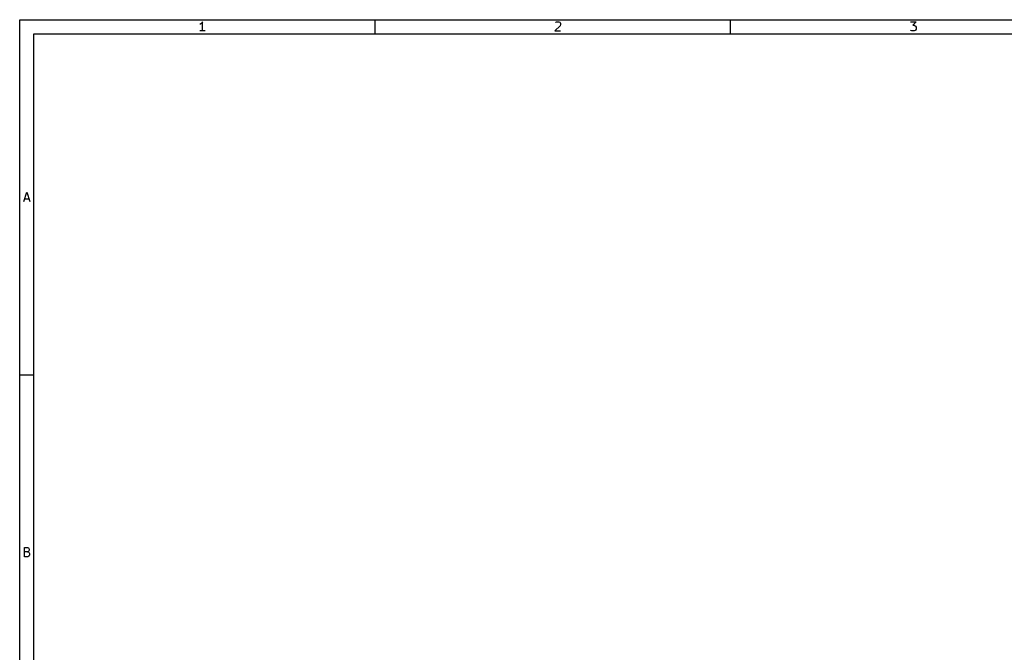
# Model space of a CAD drawing. Header units: inches. Extents: x 0.4 to 11.3, y -7.9 to -0.4.
# Tile 8 of 15: x 0.4 to 5.8, y -3.9 to -0.4. Entities that reach past the tile are written whole.
import ezdxf

# ---------------------------------------------------------------- set-up
doc = ezdxf.new("R2010")
doc.units = ezdxf.units.IN
doc.header["$MEASUREMENT"] = 0

msp = doc.modelspace()

# ---------------------------------------------------------------- linework, layer by layer
at = {"layer": 'BLACK', "linetype": 'CONTINUOUS'}
for p, q in [((0.3937, -0.3937), (11.2993, -0.3937)), ((0.3937, -7.8743), (0.3937, -0.3937)), ((1.3965, -0.4174), (1.3916, -0.4199)), ((1.4013, -0.4126), (1.3965, -0.4174)), ((1.4062, -0.4053), (1.4013, -0.4126)), ((1.4062, -0.4564), (1.4062, -0.4053)), ((2.3622, -0.4724), (2.3622, -0.3937)), ((3.3869, -0.4272), (3.3577, -0.4564)), ((3.3601, -0.4101), (3.3625, -0.4077)), ((3.3625, -0.4077), (3.3674, -0.4053)), ((3.3674, -0.4053), (3.3796, -0.4053)), ((3.3796, -0.4053), (3.3845, -0.4077)), ((3.3845, -0.4077), (3.3869, -0.4101)), ((3.3869, -0.4101), (3.3893, -0.415)), ((3.3893, -0.4199), (3.3869, -0.4272)), ((3.3893, -0.415), (3.3893, -0.4199)), ((4.3307, -0.4724), (4.3307, -0.3937)), ((5.3262, -0.4053), (5.3578, -0.4053)), ((5.3578, -0.4053), (5.3408, -0.4248)), ((5.3408, -0.4248), (5.3481, -0.4248)), ((5.3481, -0.4248), (5.353, -0.4272)), ((5.353, -0.4272), (5.3554, -0.4296)), ((5.3554, -0.4296), (5.3578, -0.4345)), ((5.3578, -0.4345), (5.3578, -0.4467)), ((0.4724, -0.4724), (11.2206, -0.4724)), ((0.4724, -7.7956), (0.4724, -0.4724)), ((1.4208, -0.4564), (1.3916, -0.4564)), ((3.3577, -0.4564), (3.3893, -0.4564)), ((5.3286, -0.454), (5.3262, -0.4516)), ((5.3335, -0.4564), (5.3286, -0.454)), ((5.3481, -0.4564), (5.3335, -0.4564)), ((5.353, -0.454), (5.3481, -0.4564)), ((5.3554, -0.4516), (5.353, -0.454)), ((5.3578, -0.4467), (5.3554, -0.4516)), ((0.416, -1.4013), (0.4331, -1.3501)), ((0.4331, -1.3501), (0.4501, -1.4013)), ((0.4209, -1.3867), (0.4453, -1.3867)), ((0.3937, -2.3622), (0.4724, -2.3622)), ((0.4197, -3.3698), (0.4197, -3.3186)), ((0.4197, -3.3186), (0.4367, -3.3186)), ((0.4367, -3.3186), (0.4416, -3.3211)), ((0.4416, -3.3211), (0.444, -3.3235)), ((0.444, -3.3235), (0.4465, -3.3284)), ((0.4367, -3.343), (0.4197, -3.343)), ((0.4392, -3.3698), (0.4197, -3.3698)), ((0.4416, -3.3406), (0.4367, -3.343)), ((0.4367, -3.343), (0.444, -3.3455)), ((0.444, -3.3674), (0.4392, -3.3698)), ((0.444, -3.3381), (0.4416, -3.3406)), ((0.4465, -3.3333), (0.444, -3.3381)), ((0.444, -3.3455), (0.4465, -3.3479)), ((0.4465, -3.365), (0.444, -3.3674)), ((0.4465, -3.3284), (0.4465, -3.3333)), ((0.4465, -3.3479), (0.4489, -3.3528)), ((0.4489, -3.3601), (0.4465, -3.365)), ((0.4489, -3.3528), (0.4489, -3.3601))]:
    msp.add_line(p, q, dxfattribs=at)

doc.saveas('drawing.dxf')
